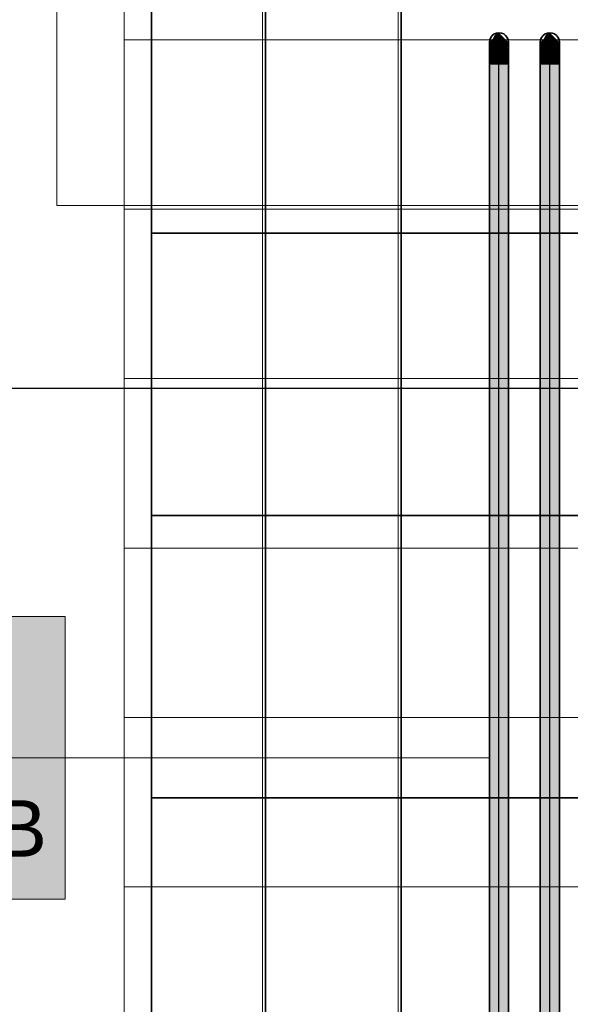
# Model space of a CAD drawing. Extents: x -133 to 627, y -127 to 467.
# Tile 116 of 256: x -40 to -20, y 119 to 154. Entities that reach past the tile are written whole.
import ezdxf
from ezdxf.lldxf.tags import DXFTag

# ---------------------------------------------------------------- set-up
doc = ezdxf.new("R2010")
doc.units = 0
doc.linetypes.add('_Hiddenline_', pattern=[3, 2, -1])
doc.layers.get('0').update_dxf_attribs({"lineweight": 35})
for name, color, linetype, lineweight in [('5_OG-BESTAND', 7, 'Continuous', 25), ('5_OG-SCHRAFF-FILL', 7, 'Continuous', 25), ('H_Leitung_Beschriftung', 7, 'Continuous', 18)]:
    doc.layers.add(name, color=color, linetype=linetype, lineweight=lineweight)
for name, color, linetype, lineweight, true_color in [('A_Aussenwand', 3, 'Continuous', 35, 0x00ff00), ('A_Dach', 1, 'Continuous', 35, 0xff0000), ('Rohrleitung', 1, 'Continuous', 35, 0xff0000), ('Rohrleitung-Shading', 1, 'Continuous', 35, 0xff0000), ('X_Schnittangaben', 7, 'Continuous', 25, 0xc0c0c0)]:
    doc.layers.add(name, color=color, linetype=linetype, lineweight=lineweight, true_color=true_color)
doc.styles.get("Standard").update_dxf_attribs({"font": 'arial.ttf'})
tags = doc.linetypes.add('PUNKT2_S9', pattern=[0.0005, 0, -0.0005]).pattern_tags.tags
tags[6:7] = [DXFTag(74, 4), DXFTag(75, 0), DXFTag(340, '0'), DXFTag(46, 1.0), DXFTag(50, 0.0), DXFTag(44, 0.0), DXFTag(45, 0.0)]
tags[4:5] = [DXFTag(74, 4), DXFTag(75, 0), DXFTag(340, '0'), DXFTag(46, 1.0), DXFTag(50, 0.0), DXFTag(44, 0.0), DXFTag(45, 0.0)]
tags = doc.linetypes.add('STRICHPUNKT2', pattern=[12.7, 6.35, -3.175, 0, -3.175]).pattern_tags.tags
tags[10:11] = [DXFTag(74, 4), DXFTag(75, 0), DXFTag(340, '0'), DXFTag(46, 0.0), DXFTag(50, 0.0), DXFTag(44, 0.0), DXFTag(45, 0.0)]
tags[8:9] = [DXFTag(74, 4), DXFTag(75, 0), DXFTag(340, '0'), DXFTag(46, 0.0), DXFTag(50, 0.0), DXFTag(44, 0.0), DXFTag(45, 0.0)]
tags[6:7] = [DXFTag(74, 4), DXFTag(75, 0), DXFTag(340, '0'), DXFTag(46, 0.0), DXFTag(50, 0.0), DXFTag(44, 0.0), DXFTag(45, 0.0)]
tags[4:5] = [DXFTag(74, 4), DXFTag(75, 0), DXFTag(340, '0'), DXFTag(46, 0.0), DXFTag(50, 0.0), DXFTag(44, 0.0), DXFTag(45, 0.0)]
tags = doc.linetypes.add('VERDECKT2_S2', pattern=[0.0027, 0.002, -0.0007]).pattern_tags.tags
tags[6:7] = [DXFTag(74, 4), DXFTag(75, 0), DXFTag(340, '0'), DXFTag(46, 1.0), DXFTag(50, 0.0), DXFTag(44, 0.0), DXFTag(45, 0.0)]
tags[4:5] = [DXFTag(74, 4), DXFTag(75, 0), DXFTag(340, '0'), DXFTag(46, 1.0), DXFTag(50, 0.0), DXFTag(44, 0.0), DXFTag(45, 0.0)]

# ---------------------------------------------------------------- blocks, each defined once
blk = doc.blocks.new('Shading-A06HSSDMNL', base_point=(-23.039, -19.688))
at = {"layer": 'Rohrleitung-Shading', "color": 12, "true_color": 0xd90000}
for points in [[(-22.702, 76.108), (-23.039, 76.108), (-22.702, 152.734)], [(-23.039, 76.108), (-22.702, 152.734), (-23.039, 152.734)], [(-22.702, 70.988), (-22.365, 70.988), (-22.702, 152.734)], [(-22.365, 70.988), (-22.702, 152.734), (-22.365, 152.734)]]:
    blk.add_solid(points, dxfattribs=at)
blk = doc.blocks.new('Shading-A06HSSEANL', base_point=(-21.179, -15.448))
at = {"layer": 'Rohrleitung-Shading', "color": 12, "true_color": 0xd90000}
for points in [[(-20.902, 128.99), (-21.239, 128.99), (-20.902, 152.734)], [(-21.239, 128.99), (-20.902, 152.734), (-21.239, 152.734)], [(-20.902, 123.871), (-20.565, 123.871), (-20.902, 152.734)], [(-20.565, 123.871), (-20.902, 152.734), (-20.565, 152.734)], [(-20.902, 123.871), (-21.239, 123.871), (-21.239, 128.99)], [(-20.902, 123.871), (-20.902, 128.99), (-21.239, 128.99)], [(-20.902, 47.244), (-21.239, 47.244), (-20.902, 123.871)], [(-21.239, 47.244), (-20.902, 123.871), (-21.239, 123.871)], [(-20.902, 42.124), (-20.565, 42.124), (-20.902, 123.871)], [(-20.565, 42.124), (-20.902, 123.871), (-20.565, 123.871)]]:
    blk.add_solid(points, dxfattribs=at)
blk = doc.blocks.new('Shading-A06HSSESNL', base_point=(-23.039, 153.272))
at = {"layer": 'Rohrleitung-Shading', "color": 16, "true_color": 0x8b0000}
for points in [[(-23.012, 153.494), (-23.039, 153.494), (-22.702, 153.794)], [(-23.039, 153.494), (-22.702, 153.794), (-22.74, 153.794)], [(-22.702, 153.794), (-22.74, 153.794), (-22.702, 153.831)], [(-22.665, 153.794), (-22.702, 153.794), (-22.702, 153.831)], [(-22.392, 153.494), (-22.665, 153.794), (-22.702, 153.794)], [(-22.365, 153.494), (-22.392, 153.494), (-22.665, 153.794)], [(-23.039, 153.468), (-23.012, 153.494), (-23.039, 153.494)], [(-22.365, 153.468), (-22.365, 153.494), (-22.392, 153.494)]]:
    blk.add_solid(points, dxfattribs=at)
at = {"layer": 'Rohrleitung-Shading', "color": 14, "true_color": 0xa20000}
for points in [[(-22.702, 153.684), (-22.816, 153.684), (-22.702, 153.794)], [(-22.589, 153.684), (-22.702, 153.684), (-22.702, 153.794)], [(-22.952, 153.468), (-23.039, 153.468), (-22.702, 153.684)], [(-23.039, 153.468), (-22.702, 153.684), (-22.816, 153.684)], [(-23.039, 153.393), (-22.952, 153.468), (-23.039, 153.468)], [(-22.453, 153.468), (-22.589, 153.684), (-22.702, 153.684)], [(-22.365, 153.468), (-22.453, 153.468), (-22.589, 153.684)], [(-22.365, 153.393), (-22.365, 153.468), (-22.453, 153.468)]]:
    blk.add_solid(points, dxfattribs=at)
at = {"layer": 'Rohrleitung-Shading', "color": 12, "true_color": 0xb60000}
for points in [[(-22.868, 153.393), (-23.039, 153.393), (-22.702, 153.51)], [(-23.039, 153.393), (-22.702, 153.51), (-22.904, 153.51)], [(-22.702, 153.51), (-22.904, 153.51), (-22.702, 153.684)], [(-22.501, 153.51), (-22.702, 153.51), (-22.702, 153.684)], [(-22.536, 153.393), (-22.501, 153.51), (-22.702, 153.51)], [(-22.365, 153.393), (-22.536, 153.393), (-22.501, 153.51)], [(-23.039, 153.272), (-22.868, 153.393), (-23.039, 153.393)], [(-22.365, 153.272), (-22.365, 153.393), (-22.536, 153.393)]]:
    blk.add_solid(points, dxfattribs=at)
at = {"layer": 'Rohrleitung-Shading', "color": 12, "true_color": 0xc70000}
for points in [[(-22.702, 153.283), (-23.024, 153.283), (-22.702, 153.51)], [(-22.381, 153.283), (-22.702, 153.283), (-22.702, 153.51)], [(-22.724, 153.272), (-23.039, 153.272), (-22.702, 153.283)], [(-23.039, 153.272), (-22.702, 153.283), (-23.024, 153.283)], [(-23.039, 153.114), (-22.724, 153.272), (-23.039, 153.272)], [(-22.68, 153.272), (-22.381, 153.283), (-22.702, 153.283)], [(-22.365, 153.272), (-22.68, 153.272), (-22.381, 153.283)], [(-22.365, 153.114), (-22.365, 153.272), (-22.68, 153.272)]]:
    blk.add_solid(points, dxfattribs=at)
at = {"layer": 'Rohrleitung-Shading', "color": 12, "true_color": 0xd30000}
for points in [[(-22.702, 153.114), (-23.039, 153.114), (-22.702, 153.283)], [(-22.702, 153.018), (-23.039, 153.018), (-22.702, 153.114)], [(-23.039, 153.018), (-22.702, 153.114), (-23.039, 153.114)], [(-22.365, 153.114), (-22.702, 153.114), (-22.702, 153.283)], [(-22.365, 153.018), (-22.702, 153.018), (-22.365, 153.114)], [(-22.702, 153.018), (-22.365, 153.114), (-22.702, 153.114)], [(-23.039, 152.931), (-22.702, 153.018), (-23.039, 153.018)], [(-22.365, 152.931), (-22.365, 153.018), (-22.702, 153.018)]]:
    blk.add_solid(points, dxfattribs=at)
at = {"layer": 'Rohrleitung-Shading', "color": 12, "true_color": 0xd90000}
for points in [[(-23.039, 152.931), (-22.702, 152.931), (-22.702, 153.018)], [(-23.039, 152.734), (-22.702, 152.734), (-23.039, 152.931)], [(-22.702, 152.734), (-23.039, 152.931), (-22.702, 152.931)], [(-22.702, 152.931), (-22.365, 152.931), (-22.702, 153.018)], [(-22.702, 152.734), (-22.365, 152.734), (-22.702, 152.931)], [(-22.365, 152.734), (-22.702, 152.931), (-22.365, 152.931)]]:
    blk.add_solid(points, dxfattribs=at)
blk = doc.blocks.new('Shading-A06HSSEWNL', base_point=(-21.239, 153.114))
at = {"layer": 'Rohrleitung-Shading', "color": 16, "true_color": 0x8b0000}
for points in [[(-21.212, 153.494), (-21.239, 153.494), (-20.902, 153.794)], [(-21.239, 153.494), (-20.902, 153.794), (-20.94, 153.794)], [(-20.902, 153.794), (-20.94, 153.794), (-20.902, 153.831)], [(-20.865, 153.794), (-20.902, 153.794), (-20.902, 153.831)], [(-20.592, 153.494), (-20.865, 153.794), (-20.902, 153.794)], [(-20.565, 153.494), (-20.592, 153.494), (-20.865, 153.794)], [(-21.239, 153.468), (-21.212, 153.494), (-21.239, 153.494)], [(-20.565, 153.468), (-20.565, 153.494), (-20.592, 153.494)]]:
    blk.add_solid(points, dxfattribs=at)
at = {"layer": 'Rohrleitung-Shading', "color": 14, "true_color": 0xa20000}
for points in [[(-20.902, 153.684), (-21.016, 153.684), (-20.902, 153.794)], [(-20.789, 153.684), (-20.902, 153.684), (-20.902, 153.794)], [(-21.152, 153.468), (-21.239, 153.468), (-20.902, 153.684)], [(-21.239, 153.468), (-20.902, 153.684), (-21.016, 153.684)], [(-21.239, 153.393), (-21.152, 153.468), (-21.239, 153.468)], [(-20.653, 153.468), (-20.789, 153.684), (-20.902, 153.684)], [(-20.565, 153.468), (-20.653, 153.468), (-20.789, 153.684)], [(-20.565, 153.393), (-20.565, 153.468), (-20.653, 153.468)]]:
    blk.add_solid(points, dxfattribs=at)
at = {"layer": 'Rohrleitung-Shading', "color": 12, "true_color": 0xb60000}
for points in [[(-21.068, 153.393), (-21.239, 153.393), (-20.902, 153.51)], [(-21.239, 153.393), (-20.902, 153.51), (-21.104, 153.51)], [(-20.902, 153.51), (-21.104, 153.51), (-20.902, 153.684)], [(-20.701, 153.51), (-20.902, 153.51), (-20.902, 153.684)], [(-20.736, 153.393), (-20.701, 153.51), (-20.902, 153.51)], [(-20.565, 153.393), (-20.736, 153.393), (-20.701, 153.51)], [(-21.239, 153.272), (-21.068, 153.393), (-21.239, 153.393)], [(-20.565, 153.272), (-20.565, 153.393), (-20.736, 153.393)]]:
    blk.add_solid(points, dxfattribs=at)
at = {"layer": 'Rohrleitung-Shading', "color": 12, "true_color": 0xc70000}
for points in [[(-20.902, 153.283), (-21.224, 153.283), (-20.902, 153.51)], [(-20.581, 153.283), (-20.902, 153.283), (-20.902, 153.51)], [(-20.924, 153.272), (-21.239, 153.272), (-20.902, 153.283)], [(-21.239, 153.272), (-20.902, 153.283), (-21.224, 153.283)], [(-21.239, 153.114), (-20.924, 153.272), (-21.239, 153.272)], [(-20.88, 153.272), (-20.581, 153.283), (-20.902, 153.283)], [(-20.565, 153.272), (-20.88, 153.272), (-20.581, 153.283)], [(-20.565, 153.114), (-20.565, 153.272), (-20.88, 153.272)]]:
    blk.add_solid(points, dxfattribs=at)
at = {"layer": 'Rohrleitung-Shading', "color": 12, "true_color": 0xd30000}
for points in [[(-20.902, 153.114), (-21.239, 153.114), (-20.902, 153.283)], [(-20.902, 153.018), (-21.239, 153.018), (-20.902, 153.114)], [(-21.239, 153.018), (-20.902, 153.114), (-21.239, 153.114)], [(-20.565, 153.114), (-20.902, 153.114), (-20.902, 153.283)], [(-20.565, 153.018), (-20.902, 153.018), (-20.565, 153.114)], [(-20.902, 153.018), (-20.565, 153.114), (-20.902, 153.114)], [(-21.239, 152.931), (-20.902, 153.018), (-21.239, 153.018)], [(-20.565, 152.931), (-20.565, 153.018), (-20.902, 153.018)]]:
    blk.add_solid(points, dxfattribs=at)
at = {"layer": 'Rohrleitung-Shading', "color": 12, "true_color": 0xd90000}
for points in [[(-21.239, 152.931), (-20.902, 152.931), (-20.902, 153.018)], [(-21.239, 152.734), (-20.902, 152.734), (-21.239, 152.931)], [(-20.902, 152.734), (-21.239, 152.931), (-20.902, 152.931)], [(-20.902, 152.931), (-20.565, 152.931), (-20.902, 153.018)], [(-20.902, 152.734), (-20.565, 152.734), (-20.902, 152.931)], [(-20.565, 152.734), (-20.902, 152.931), (-20.565, 152.931)]]:
    blk.add_solid(points, dxfattribs=at)
blk = doc.blocks.new('Schnitt-A06HSSH8NL', base_point=(-50.205, -83.725))
at = {"color": 0, "linetype": 'ByBlock', "lineweight": -2, "ltscale": 0.25}
blk.add_line((-48.695, 141.247), (-3.492, 141.247), dxfattribs=at)
blk = doc.blocks.new('Referenz-A06HSSHCNL', base_point=(-102.577, -104.976))
at = {"layer": '5_OG-BESTAND', "color": 0, "linetype": 'PUNKT2_S9', "lineweight": 13, "ltscale": 0.13}
for p, q in [((-38.341, 147.71), (-38.341, 393.64)), ((358.264, 147.71), (-38.341, 147.71))]:
    blk.add_line(p, q, dxfattribs=at)
at = {"layer": '5_OG-BESTAND', "color": 0, "lineweight": 18}
blk.add_line((-35.96, 116.547), (-35.96, 155.593), dxfattribs=at)
at = {"layer": '5_OG-BESTAND', "color": 0, "linetype": 'VERDECKT2_S2', "lineweight": 18, "ltscale": 0.18}
for p, q in [((-31.069, 154.989), (-31.069, 116.547)), ((-26.269, 154.989), (-26.269, 116.547))]:
    blk.add_line(p, q, dxfattribs=at)
at = {"layer": '5_OG-SCHRAFF-FILL', "color": 0, "lineweight": 13}
for p, q in [((-35.96, 153.58), (114.432, 153.58)), ((-35.96, 147.58), (114.432, 147.58)), ((-35.96, 141.58), (114.432, 141.58)), ((-35.96, 135.58), (114.432, 135.58)), ((-35.96, 129.58), (114.432, 129.58)), ((-35.96, 123.58), (114.432, 123.58))]:
    blk.add_line(p, q, dxfattribs=at)
blk = doc.blocks.new('Referenz-A06HSSHFNL', base_point=(-34.996, -50.92))
at = {"layer": 'A_Aussenwand', "color": 0, "linetype": 'Continuous', "ltscale": 0.35}
for p, q in [((-30.957, 155.596), (-30.957, 116.547)), ((-26.157, 155.596), (-26.157, 116.547))]:
    blk.add_line(p, q, dxfattribs=at)
at = {"layer": 'A_Dach', "color": 0, "linetype": 'Continuous', "ltscale": 0.35}
blk.add_line((-34.996, 116.547), (-34.996, 155.16), dxfattribs=at)
at = {"layer": 'A_Dach', "color": 0, "linetype": 'ByBlock', "ltscale": 0.35}
for p, q in [((40.004, 146.736), (-34.996, 146.736)), ((40.004, 136.736), (-34.996, 136.736)), ((40.004, 126.736), (-34.996, 126.736))]:
    blk.add_line(p, q, dxfattribs=at)
blk = doc.blocks.new('Rohrbogen-A06HSTB5NL', base_point=(-23.039, 152.734))
at = {"color": 0, "linetype": 'ByBlock', "lineweight": -2, "ltscale": 0.35}
for p, q in [((-22.871, 153.786), (-22.941, 153.733)), ((-22.789, 153.82), (-22.871, 153.786)), ((-22.702, 153.831), (-22.789, 153.82)), ((-22.615, 153.82), (-22.702, 153.831)), ((-22.534, 153.786), (-22.615, 153.82)), ((-22.464, 153.733), (-22.534, 153.786)), ((-23.028, 153.582), (-23.039, 153.494)), ((-23.039, 153.494), (-23.028, 153.407)), ((-23.039, 153.468), (-23.039, 153.494)), ((-23.039, 153.393), (-23.039, 153.468)), ((-22.994, 153.663), (-23.028, 153.582)), ((-22.941, 153.733), (-22.994, 153.663)), ((-22.41, 153.663), (-22.464, 153.733)), ((-22.377, 153.582), (-22.41, 153.663)), ((-22.365, 153.494), (-22.377, 153.582)), ((-22.377, 153.407), (-22.365, 153.494)), ((-22.365, 153.468), (-22.365, 153.494)), ((-22.365, 153.393), (-22.365, 153.468)), ((-23.039, 153.272), (-23.039, 153.393)), ((-23.039, 153.114), (-23.039, 153.272)), ((-23.039, 152.931), (-23.039, 153.114)), ((-23.028, 153.407), (-22.994, 153.326)), ((-22.994, 153.326), (-22.941, 153.256)), ((-22.941, 153.256), (-22.871, 153.203)), ((-22.871, 153.203), (-22.789, 153.169)), ((-22.789, 153.169), (-22.702, 153.157)), ((-22.702, 153.157), (-22.615, 153.169)), ((-22.615, 153.169), (-22.534, 153.203)), ((-22.534, 153.203), (-22.464, 153.256)), ((-22.464, 153.256), (-22.41, 153.326)), ((-22.41, 153.326), (-22.377, 153.407)), ((-22.365, 153.272), (-22.365, 153.393)), ((-22.365, 153.114), (-22.365, 153.272)), ((-22.365, 152.931), (-22.365, 153.114)), ((-23.039, 152.734), (-23.039, 152.931)), ((-23.028, 152.734), (-23.039, 152.734)), ((-22.994, 152.734), (-23.028, 152.734)), ((-22.941, 152.734), (-22.994, 152.734)), ((-22.871, 152.734), (-22.941, 152.734)), ((-22.789, 152.734), (-22.871, 152.734)), ((-22.702, 152.734), (-22.789, 152.734)), ((-22.702, 152.734), (-22.615, 152.734)), ((-22.615, 152.734), (-22.534, 152.734)), ((-22.534, 152.734), (-22.464, 152.734)), ((-22.464, 152.734), (-22.41, 152.734)), ((-22.41, 152.734), (-22.377, 152.734)), ((-22.377, 152.734), (-22.365, 152.734)), ((-22.365, 152.734), (-22.365, 152.931))]:
    blk.add_line(p, q, dxfattribs=at)
at = {"color": 0, "linetype": '_Hiddenline_', "lineweight": 18}
for p, q in [((-22.848, 153.715), (-22.783, 153.782)), ((-22.783, 153.782), (-22.702, 153.831)), ((-22.918, 153.541), (-22.894, 153.633)), ((-22.918, 153.447), (-22.918, 153.541)), ((-22.894, 153.356), (-22.918, 153.447)), ((-22.894, 153.633), (-22.848, 153.715)), ((-22.848, 153.274), (-22.894, 153.356)), ((-22.783, 153.206), (-22.848, 153.274)), ((-22.702, 153.157), (-22.783, 153.206))]:
    blk.add_line(p, q, dxfattribs=at)
at = {"color": 0, "linetype": 'STRICHPUNKT2', "lineweight": 25, "ltscale": 0.25}
for p, q in [((-22.702, 153.468), (-22.702, 153.494)), ((-22.702, 153.393), (-22.702, 153.468)), ((-22.702, 153.272), (-22.702, 153.393)), ((-22.702, 153.114), (-22.702, 153.272)), ((-22.702, 152.931), (-22.702, 153.114)), ((-22.702, 152.734), (-22.702, 152.931))]:
    blk.add_line(p, q, dxfattribs=at)
blk = doc.blocks.new('Rohrbogen-A06HSTB7NL', base_point=(-21.239, 152.734))
at = {"color": 0, "linetype": 'ByBlock', "lineweight": -2, "ltscale": 0.35}
for p, q in [((-21.071, 153.786), (-21.141, 153.733)), ((-20.989, 153.82), (-21.071, 153.786)), ((-20.902, 153.831), (-20.989, 153.82)), ((-20.815, 153.82), (-20.902, 153.831)), ((-20.734, 153.786), (-20.815, 153.82)), ((-20.664, 153.733), (-20.734, 153.786)), ((-21.228, 153.582), (-21.239, 153.494)), ((-21.239, 153.494), (-21.228, 153.407)), ((-21.239, 153.468), (-21.239, 153.494)), ((-21.239, 153.393), (-21.239, 153.468)), ((-21.194, 153.663), (-21.228, 153.582)), ((-21.141, 153.733), (-21.194, 153.663)), ((-20.61, 153.663), (-20.664, 153.733)), ((-20.577, 153.582), (-20.61, 153.663)), ((-20.565, 153.494), (-20.577, 153.582)), ((-20.577, 153.407), (-20.565, 153.494)), ((-20.565, 153.468), (-20.565, 153.494)), ((-20.565, 153.393), (-20.565, 153.468)), ((-21.239, 153.272), (-21.239, 153.393)), ((-21.239, 153.114), (-21.239, 153.272)), ((-21.239, 152.931), (-21.239, 153.114)), ((-21.228, 153.407), (-21.194, 153.326)), ((-21.194, 153.326), (-21.141, 153.256)), ((-21.141, 153.256), (-21.071, 153.203)), ((-21.071, 153.203), (-20.989, 153.169)), ((-20.989, 153.169), (-20.902, 153.157)), ((-20.902, 153.157), (-20.815, 153.169)), ((-20.815, 153.169), (-20.734, 153.203)), ((-20.734, 153.203), (-20.664, 153.256)), ((-20.664, 153.256), (-20.61, 153.326)), ((-20.61, 153.326), (-20.577, 153.407)), ((-20.565, 153.272), (-20.565, 153.393)), ((-20.565, 153.114), (-20.565, 153.272)), ((-20.565, 152.931), (-20.565, 153.114)), ((-21.239, 152.734), (-21.239, 152.931)), ((-21.228, 152.734), (-21.239, 152.734)), ((-21.194, 152.734), (-21.228, 152.734)), ((-21.141, 152.734), (-21.194, 152.734)), ((-21.071, 152.734), (-21.141, 152.734)), ((-20.989, 152.734), (-21.071, 152.734)), ((-20.902, 152.734), (-20.989, 152.734)), ((-20.902, 152.734), (-20.815, 152.734)), ((-20.815, 152.734), (-20.734, 152.734)), ((-20.734, 152.734), (-20.664, 152.734)), ((-20.664, 152.734), (-20.61, 152.734)), ((-20.61, 152.734), (-20.577, 152.734)), ((-20.577, 152.734), (-20.565, 152.734)), ((-20.565, 152.734), (-20.565, 152.931))]:
    blk.add_line(p, q, dxfattribs=at)
at = {"color": 0, "linetype": '_Hiddenline_', "lineweight": 18}
for p, q in [((-21.048, 153.715), (-20.983, 153.782)), ((-20.983, 153.782), (-20.902, 153.831)), ((-21.118, 153.541), (-21.094, 153.633)), ((-21.118, 153.447), (-21.118, 153.541)), ((-21.094, 153.356), (-21.118, 153.447)), ((-21.094, 153.633), (-21.048, 153.715)), ((-21.048, 153.274), (-21.094, 153.356)), ((-20.983, 153.206), (-21.048, 153.274)), ((-20.902, 153.157), (-20.983, 153.206))]:
    blk.add_line(p, q, dxfattribs=at)
at = {"color": 0, "linetype": 'STRICHPUNKT2', "lineweight": 25, "ltscale": 0.25}
for p, q in [((-20.902, 153.468), (-20.902, 153.494)), ((-20.902, 153.393), (-20.902, 153.468)), ((-20.902, 153.272), (-20.902, 153.393)), ((-20.902, 153.114), (-20.902, 153.272)), ((-20.902, 152.931), (-20.902, 153.114)), ((-20.902, 152.734), (-20.902, 152.931))]:
    blk.add_line(p, q, dxfattribs=at)
blk = doc.blocks.new('Stahlrohr nach DIN 2448-A06HSTBDNL', base_point=(-23.039, -19.688))
at = {"color": 0, "linetype": 'ByBlock', "lineweight": -2, "ltscale": 0.35}
for p, q in [((-23.039, 152.734), (-23.039, 116.547)), ((-22.842, 152.734), (-23.039, 152.734)), ((-22.563, 152.734), (-22.842, 152.734)), ((-22.365, 152.734), (-22.563, 152.734)), ((-22.365, 116.547), (-22.365, 152.734))]:
    blk.add_line(p, q, dxfattribs=at)
at = {"color": 0, "linetype": 'STRICHPUNKT2', "lineweight": 25, "ltscale": 0.25}
blk.add_line((-22.702, 116.547), (-22.702, 152.734), dxfattribs=at)
blk = doc.blocks.new('Bauteilbeschriftung-A06HSTBFNL', base_point=(-75.456, 123.153))
at = {"color": 0, "lineweight": -2}
for p, q in [((-75.456, 133.153), (-38.049, 133.153)), ((-38.049, 133.153), (-38.049, 123.153)), ((-75.456, 128.153), (-38.049, 128.153)), ((-38.049, 123.153), (-75.456, 123.153))]:
    blk.add_line(p, q, dxfattribs=at)
at = {"color": 0, "linetype": 'ByBlock', "lineweight": -2, "ltscale": 0.18}
blk.add_line((-38.049, 128.153), (-23.039, 128.153), dxfattribs=at)
at = {"color": 7, "linetype": 'ByBlock', "lineweight": -2, "ltscale": 0.18, "true_color": 0xffffff}
for points in [[(-75.456, 123.153), (-38.049, 123.153), (-75.456, 133.153)], [(-38.049, 123.153), (-75.456, 133.153), (-38.049, 133.153)]]:
    blk.add_solid(points, dxfattribs=at)
at = {"color": 0, "linetype": 'ByBlock', "lineweight": -2, "ltscale": 0.18, "insert": (-74.789, 126.653), "char_height": 2, "attachment_point": 1}
blk.add_mtext('{\\fArial;Mitte Bauteil = 20 cm ab FFB}', dxfattribs=at)
blk = doc.blocks.new('Stahlrohr nach DIN 2448-A06HSTBHNL', base_point=(-21.239, -18.327))
at = {"color": 0, "linetype": 'ByBlock', "lineweight": -2, "ltscale": 0.35}
for p, q in [((-21.239, 152.734), (-21.239, 116.547)), ((-21.042, 152.734), (-21.239, 152.734)), ((-20.763, 152.734), (-21.042, 152.734)), ((-20.565, 152.734), (-20.763, 152.734)), ((-20.565, 116.547), (-20.565, 152.734))]:
    blk.add_line(p, q, dxfattribs=at)
at = {"color": 0, "linetype": 'STRICHPUNKT2', "lineweight": 25, "ltscale": 0.25}
blk.add_line((-20.902, 116.547), (-20.902, 152.734), dxfattribs=at)
blk = doc.blocks.new('Stahlrohr nach DIN 2448-A06HSTDVNL', base_point=(-21.239, 153.157))
at = {"color": 0, "linetype": 'ByBlock', "lineweight": -2, "ltscale": 0.35}
for p, q in [((-21.071, 153.786), (-21.141, 153.733)), ((-20.989, 153.82), (-21.071, 153.786)), ((-20.902, 153.831), (-20.989, 153.82)), ((-20.815, 153.82), (-20.902, 153.831)), ((-20.734, 153.786), (-20.815, 153.82)), ((-20.664, 153.733), (-20.734, 153.786)), ((-21.228, 153.582), (-21.239, 153.494)), ((-21.239, 153.494), (-21.228, 153.407)), ((-21.194, 153.663), (-21.228, 153.582)), ((-21.141, 153.733), (-21.194, 153.663)), ((-20.61, 153.663), (-20.664, 153.733)), ((-20.577, 153.582), (-20.61, 153.663)), ((-20.565, 153.494), (-20.577, 153.582)), ((-20.577, 153.407), (-20.565, 153.494)), ((-21.228, 153.407), (-21.194, 153.326)), ((-21.194, 153.326), (-21.141, 153.256)), ((-21.141, 153.256), (-21.071, 153.203)), ((-21.071, 153.203), (-20.989, 153.169)), ((-20.989, 153.169), (-20.902, 153.157)), ((-20.902, 153.157), (-20.815, 153.169)), ((-20.815, 153.169), (-20.734, 153.203)), ((-20.734, 153.203), (-20.664, 153.256)), ((-20.664, 153.256), (-20.61, 153.326)), ((-20.61, 153.326), (-20.577, 153.407))]:
    blk.add_line(p, q, dxfattribs=at)
at = {"color": 0, "linetype": '_Hiddenline_', "lineweight": 18}
for p, q in [((-21.048, 153.715), (-20.983, 153.782)), ((-20.983, 153.782), (-20.902, 153.831)), ((-21.118, 153.541), (-21.094, 153.633)), ((-21.118, 153.447), (-21.118, 153.541)), ((-21.094, 153.356), (-21.118, 153.447)), ((-21.094, 153.633), (-21.048, 153.715)), ((-21.048, 153.274), (-21.094, 153.356)), ((-20.983, 153.206), (-21.048, 153.274)), ((-20.902, 153.157), (-20.983, 153.206))]:
    blk.add_line(p, q, dxfattribs=at)
at = {"color": 0, "linetype": 'STRICHPUNKT2', "lineweight": 25, "ltscale": 0.25}
blk.add_line((-20.902, 153.494), (-20.902, 153.494), dxfattribs=at)
blk = doc.blocks.new('Stahlrohr nach DIN 2448-A06HSTDXNL', base_point=(-23.039, 153.157))
at = {"color": 0, "linetype": 'ByBlock', "lineweight": -2, "ltscale": 0.35}
for p, q in [((-22.871, 153.786), (-22.941, 153.733)), ((-22.789, 153.82), (-22.871, 153.786)), ((-22.702, 153.831), (-22.789, 153.82)), ((-22.615, 153.82), (-22.702, 153.831)), ((-22.534, 153.786), (-22.615, 153.82)), ((-22.464, 153.733), (-22.534, 153.786)), ((-23.028, 153.582), (-23.039, 153.494)), ((-23.039, 153.494), (-23.028, 153.407)), ((-22.994, 153.663), (-23.028, 153.582)), ((-22.941, 153.733), (-22.994, 153.663)), ((-22.41, 153.663), (-22.464, 153.733)), ((-22.377, 153.582), (-22.41, 153.663)), ((-22.365, 153.494), (-22.377, 153.582)), ((-22.377, 153.407), (-22.365, 153.494)), ((-23.028, 153.407), (-22.994, 153.326)), ((-22.994, 153.326), (-22.941, 153.256)), ((-22.941, 153.256), (-22.871, 153.203)), ((-22.871, 153.203), (-22.789, 153.169)), ((-22.789, 153.169), (-22.702, 153.157)), ((-22.702, 153.157), (-22.615, 153.169)), ((-22.615, 153.169), (-22.534, 153.203)), ((-22.534, 153.203), (-22.464, 153.256)), ((-22.464, 153.256), (-22.41, 153.326)), ((-22.41, 153.326), (-22.377, 153.407))]:
    blk.add_line(p, q, dxfattribs=at)
at = {"color": 0, "linetype": '_Hiddenline_', "lineweight": 18}
for p, q in [((-22.848, 153.715), (-22.783, 153.782)), ((-22.783, 153.782), (-22.702, 153.831)), ((-22.918, 153.541), (-22.894, 153.633)), ((-22.918, 153.447), (-22.918, 153.541)), ((-22.894, 153.356), (-22.918, 153.447)), ((-22.894, 153.633), (-22.848, 153.715)), ((-22.848, 153.274), (-22.894, 153.356)), ((-22.783, 153.206), (-22.848, 153.274)), ((-22.702, 153.157), (-22.783, 153.206))]:
    blk.add_line(p, q, dxfattribs=at)
at = {"color": 0, "linetype": 'STRICHPUNKT2', "lineweight": 25, "ltscale": 0.25}
blk.add_line((-22.702, 153.494), (-22.702, 153.494), dxfattribs=at)

msp = doc.modelspace()

# ---------------------------------------------------------------- block references
at = {"color": 251, "lineweight": 25, "ltscale": 0.25, "true_color": 0x585858}
for name, p in [('Referenz-A06HSSHCNL', (-102.577, -104.976)), ('Referenz-A06HSSHFNL', (-34.996, -50.92))]:
    msp.add_blockref(name, p, dxfattribs=at)
at = {"layer": 'H_Leitung_Beschriftung', "ltscale": 0.18}
msp.add_blockref('Bauteilbeschriftung-A06HSTBFNL', (-75.456, 123.153), dxfattribs=at)
at = {"layer": 'Rohrleitung'}
for name, p in [('Shading-A06HSSESNL', (-23.039, 153.272)), ('Shading-A06HSSEWNL', (-21.239, 153.114)), ('Shading-A06HSSDMNL', (-23.039, -19.688)), ('Shading-A06HSSEANL', (-21.179, -15.448))]:
    msp.add_blockref(name, p, dxfattribs=at)
at = {"layer": 'Rohrleitung', "ltscale": 0.35}
for name, p in [('Rohrbogen-A06HSTB5NL', (-23.039, 152.734)), ('Stahlrohr nach DIN 2448-A06HSTDXNL', (-23.039, 153.157)), ('Rohrbogen-A06HSTB7NL', (-21.239, 152.734)), ('Stahlrohr nach DIN 2448-A06HSTDVNL', (-21.239, 153.157)), ('Stahlrohr nach DIN 2448-A06HSTBDNL', (-23.039, -19.688)), ('Stahlrohr nach DIN 2448-A06HSTBHNL', (-21.239, -18.327))]:
    msp.add_blockref(name, p, dxfattribs=at)
at = {"layer": 'X_Schnittangaben', "color": 1, "linetype": 'STRICHPUNKT2', "ltscale": 0.25, "true_color": 0xff0000}
msp.add_blockref('Schnitt-A06HSSH8NL', (-50.205, -83.725), dxfattribs=at)

doc.saveas('drawing.dxf')
